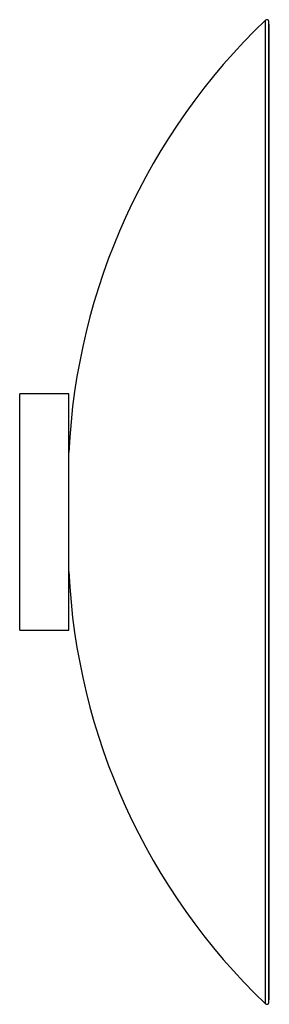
# Paper-space layout '_Derecha' of a CAD drawing. Header units: millimetres. Extents: x -25 to 102, y -250 to 250.
import ezdxf

# ---------------------------------------------------------------- set-up
doc = ezdxf.new("R2010")
doc.units = ezdxf.units.MM

psp = doc.layouts.new('_Derecha')

# ---------------------------------------------------------------- linework, layer by layer
at = {"color": 8, "linetype": 'Continuous', "lineweight": 25}
psp.add_line((100, -250), (100, 250), dxfattribs=at)
at = {"color": 7, "linetype": 'Continuous', "lineweight": 25}
for p, q in [((101.69, -249.28), (101.69, 249.28)), ((101.94, -247.17), (101.94, 247.17)), ((0, 60), (-25, 60)), ((-25, -60), (-25, 60)), ((0, -60), (0, 60)), ((-25, -60), (0, -60))]:
    psp.add_line(p, q, dxfattribs=at)
for centre, radius, start, end in [((100.69, 249.28), 1, 360, 133.7269), ((324.65, 15.14), 325, 133.7269, 177.3297), ((99.94, 247.17), 2, 0, 29.0893), ((324.65, -15.14), 325, 182.6703, 226.2731), ((100.69, -249.28), 1, 226.2731, 0), ((99.94, -247.17), 2, 330.9107, 0)]:
    psp.add_arc(centre, radius, start, end, dxfattribs=at)

doc.saveas('drawing.dxf')
